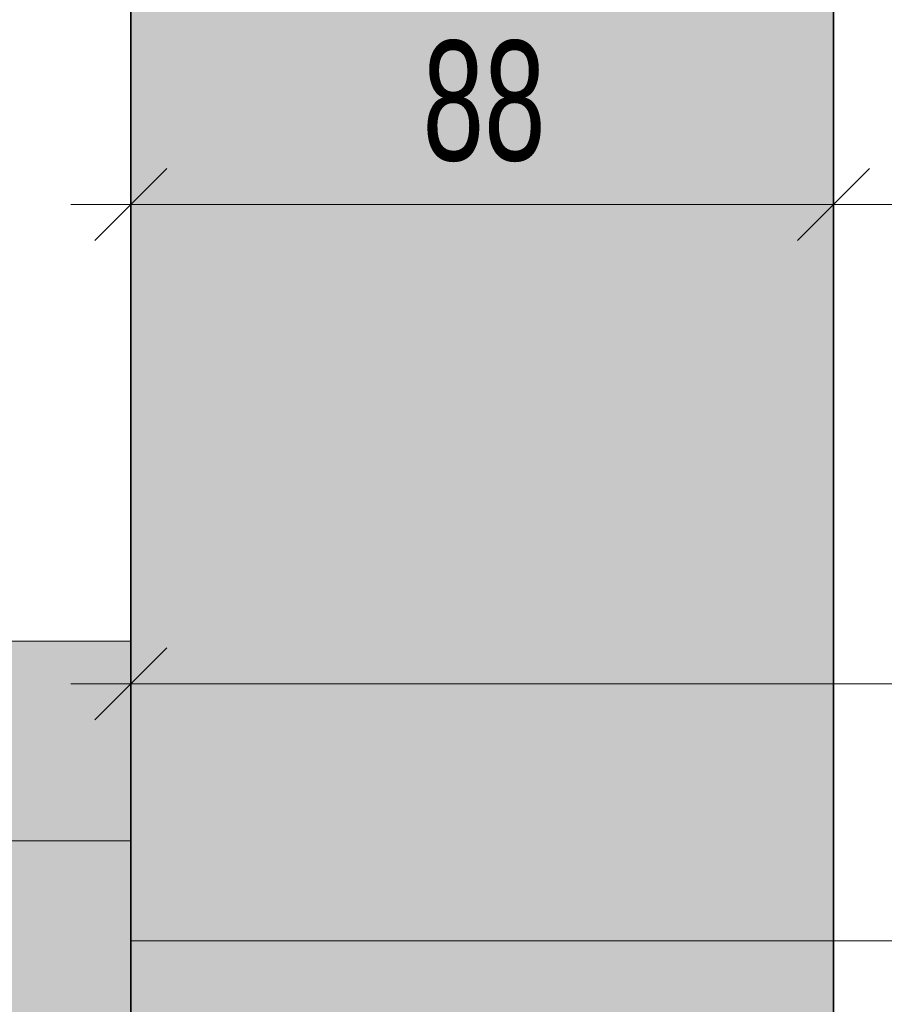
# Model space of a CAD drawing. Extents: x -123 to 597, y -160 to 584.
# Tile 105 of 207: x -68 to -46, y 90 to 114. Entities that reach past the tile are written whole.
import ezdxf

# ---------------------------------------------------------------- set-up
doc = ezdxf.new("R2010")
doc.units = 0
doc.layers.get('0').update_dxf_attribs({"lineweight": 35})
doc.layers.add('5_UG-BESTAND', color=7, linetype='Continuous', lineweight=25)
doc.layers.add('5_UG-TEXT-MASS', color=7, linetype='Continuous', lineweight=25)
doc.layers.add('Ausgeblendet', color=3, linetype='Continuous', lineweight=35, true_color=0x00ff00)
doc.layers.add('S_Schmutzwasser_Beschriftung', color=7, linetype='Continuous', lineweight=18, true_color=0xcc3300)
doc.styles.get("Standard").update_dxf_attribs({"font": 'arial.ttf'})

# ---------------------------------------------------------------- blocks, each defined once
blk = doc.blocks.new('Referenz-A07ALSJU1N', base_point=(-103.927, -98.715))
at = {"layer": '5_UG-BESTAND', "color": 0, "lineweight": 35}
for p, q in [((-65.344, -56.959), (-65.344, 142.681)), ((-47.761, 142.681), (-47.761, -41.451)), ((-47.761, 142.681), (-47.761, -41.451))]:
    blk.add_line(p, q, dxfattribs=at)
at = {"layer": '5_UG-TEXT-MASS', "color": 0, "lineweight": 13}
for p, q in [((-65.344, 97.656), (-65.344, 134.656)), ((-65.344, 109.656), (-65.344, 111.156)), ((-47.761, 109.656), (-47.761, 111.156)), ((-66.244, 108.756), (-64.444, 110.556)), ((-48.661, 108.756), (-46.861, 110.556)), ((-65.344, 109.656), (-66.844, 109.656)), ((-65.344, 109.656), (-65.344, 108.156)), ((-65.344, 109.656), (-57.717, 109.656)), ((-57.717, 109.656), (-47.761, 109.656)), ((-47.761, 109.656), (-47.761, 108.156)), ((-47.761, 109.656), (147.325, 109.656)), ((-65.344, 97.656), (-65.344, 99.156)), ((-66.244, 96.756), (-64.444, 98.556)), ((-65.344, 97.656), (-66.844, 97.656)), ((-65.344, 97.656), (-65.344, 96.156)), ((-65.344, 97.656), (121.863, 97.656))]:
    blk.add_line(p, q, dxfattribs=at)
at = {"layer": 'Ausgeblendet', "color": 0, "linetype": 'Continuous', "lineweight": 13, "ltscale": 0.13}
for points in [[(-47.775, -56.959), (-65.344, -56.959), (-65.344, 142.681)], [(-47.761, -41.451), (-47.761, 142.681), (-65.344, 142.681)], [(-47.761, -41.451), (-49.14, -41.451), (-65.344, 142.681)]]:
    blk.add_solid(points, dxfattribs=at)
at = {"layer": '5_UG-TEXT-MASS', "color": 0, "lineweight": -2, "insert": (-58.045, 113.755), "char_height": 3, "attachment_point": 1}
blk.add_mtext('{\\W0.66;\\fArial;88}', dxfattribs=at)
blk = doc.blocks.new('Bauteilbeschriftung-A07ALSS01N', base_point=(-84.252, 83.724))
at = {"color": 0, "lineweight": -2}
for p, q in [((-84.252, 98.724), (-65.344, 98.724)), ((-65.344, 98.724), (-65.344, 83.724)), ((-84.252, 93.724), (-65.344, 93.724))]:
    blk.add_line(p, q, dxfattribs=at)
at = {"color": 0, "linetype": 'ByBlock', "lineweight": -2, "ltscale": 0.18}
blk.add_line((-65.344, 91.224), (-44.127, 91.224), dxfattribs=at)
at = {"color": 7, "linetype": 'ByBlock', "lineweight": -2, "ltscale": 0.18, "true_color": 0xffffff}
for points in [[(-84.252, 83.724), (-65.344, 83.724), (-84.252, 98.724)], [(-65.344, 83.724), (-84.252, 98.724), (-65.344, 98.724)]]:
    blk.add_solid(points, dxfattribs=at)

msp = doc.modelspace()

# ---------------------------------------------------------------- block references
at = {"color": 251, "lineweight": 25, "ltscale": 0.25, "true_color": 0x585858}
msp.add_blockref('Referenz-A07ALSJU1N', (-103.927, -98.715), dxfattribs=at)
at = {"layer": 'S_Schmutzwasser_Beschriftung', "ltscale": 0.18}
msp.add_blockref('Bauteilbeschriftung-A07ALSS01N', (-84.252, 83.724), dxfattribs=at)

doc.saveas('drawing.dxf')
